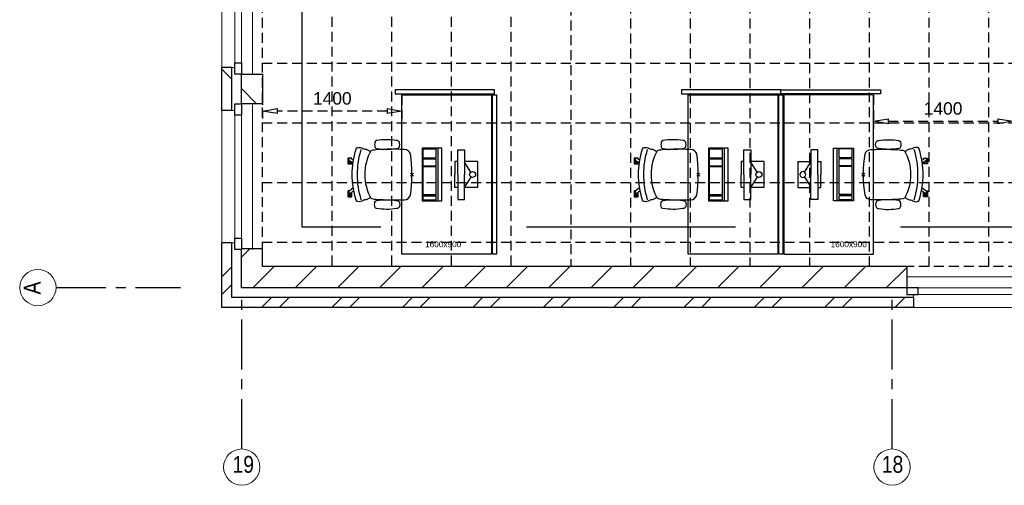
# Model space of a CAD drawing. Header units: millimetres. Extents: x -75976 to 232306, y 42824 to 140527.
# Tile 2 of 199: x -18024 to -8131, y 79062 to 83742. Entities that reach past the tile are written whole.
import ezdxf

# ---------------------------------------------------------------- set-up
doc = ezdxf.new("R2010")
doc.units = ezdxf.units.MM
doc.header["$LTSCALE"] = 400
doc.header["$PDMODE"] = 3
doc.header["$PDSIZE"] = 15
doc.linetypes.add('CENTER', pattern=[2, 1.25, -0.25, 0.25, -0.25])
doc.linetypes.add('HIDDEN', pattern=[0.375, 0.25, -0.125])
for name, color, linetype in [('-gd', 2, 'Continuous'), ('-ve', 2, 'HIDDEN'), ('inlay', 6, 'Continuous'), ('inr', 4, 'Continuous'), ('plafond', 255, 'HIDDEN'), ('plat', 5, 'Continuous'), ('sona-s008_ip0', 7, 'Continuous'), ('stramien', 1, 'CENTER'), ('symbol', 1, 'Continuous')]:
    doc.layers.add(name, color=color, linetype=linetype)
for name, color, linetype, lineweight in [('Buitenkozijnen', 140, 'Continuous', 15), ('mat-baksteen', 5, 'Continuous', 25), ('mat-kalkzandsteen', 5, 'Continuous', 25), ('None', 7, 'Continuous', 9)]:
    doc.layers.add(name, color=color, linetype=linetype, lineweight=lineweight)
doc.styles.add('Arial', font='arial.ttf', dxfattribs={"height": 176.388889})
doc.styles.add('Arial Narrow', font='ARIALN.TTF', dxfattribs={"height": 222.25})
doc.styles.get("Standard").update_dxf_attribs({"font": 'arial.ttf'})
doc.dimstyles.new('CAL-N1-050-25', dxfattribs={"dimscale": 50, "dimtxt": 2.5, "dimasz": 3, "dimexe": 1.5, "dimexo": 0, "dimgap": 0.3, "dimtad": 0, "dimdec": 4, "dimrnd": 1, "dimdsep": 46, "dimtxsty": 'Standard', "dimblk": 'CLOSED', "dimcen": 0, "dimdle": 1.25, "dimclrt": 249, "dimadec": 0, "dimazin": 0, "dimtfac": 0.9, "dimtdec": 4, "dimtix": 1, "dimtmove": 0, "dimatfit": 3, "dimldrblk": 'CLOSED', "dimfxl": 1, "dimtvp": 1, "dimtolj": 1, "dimtzin": 0, "dimarcsym": 0})

# ---------------------------------------------------------------- blocks, each defined once
blk = doc.blocks.new('*X59')
at = {"layer": 'None', "lineweight": 9}
for p, q in [((-55484.6, -5280), (-55384.6, -5180)), ((-55308.2, -5280), (-55208.2, -5180)), ((-54777.5, -5280), (-54677.5, -5180)), ((-54601.1, -5280), (-54501.1, -5180)), ((-54070.4, -5280), (-53970.4, -5180)), ((-53894, -5280), (-53794, -5180)), ((-53363.3, -5280), (-53263.3, -5180)), ((-53186.9, -5280), (-53086.9, -5180)), ((-52656.2, -5280), (-52556.2, -5180)), ((-52479.8, -5280), (-52379.8, -5180)), ((-51949, -5280), (-51849, -5180)), ((-51772.7, -5280), (-51672.7, -5180)), ((-51241.9, -5280), (-51141.9, -5180)), ((-51065.6, -5280), (-50965.6, -5180)), ((-50534.8, -5280), (-50434.8, -5180)), ((-50358.4, -5280), (-50258.4, -5180)), ((-49827.7, -5280), (-49727.7, -5180)), ((-49651.3, -5280), (-49551.3, -5180)), ((-49120.6, -5280), (-49020.6, -5180)), ((-48944.2, -5280), (-48933.9, -5269.7))]:
    blk.add_line(p, q, dxfattribs=at)
blk = doc.blocks.new('*X60')
at = {"layer": 'None', "lineweight": 9}
for p, q in [((-55883.9, -4972.3), (-55783.9, -4872.3)), ((-55883.9, -5148.6), (-55783.9, -5048.6))]:
    blk.add_line(p, q, dxfattribs=at)
blk = doc.blocks.new('Gevelpui best-uitbr 1330 (2D)')
at = {"layer": 'Buitenkozijnen', "lineweight": 15}
for p, q in [((-731.5, 71), (731.5, 71)), ((-731.5, 4), (-731.5, 71)), ((-731.5, 4), (731.5, 4)), ((731.5, 4), (731.5, 71))]:
    blk.add_line(p, q, dxfattribs=at)
at = {"layer": 'Buitenkozijnen', "color": 92, "lineweight": 25}
for points in [[(-731.5, 71), (-617.5, 71), (-617.5, 4), (-731.5, 4)], [(617.5, 71), (731.5, 71), (731.5, 4), (617.5, 4)]]:
    blk.add_lwpolyline(points, close=True, dxfattribs=at)
at = {"layer": 'None', "color": 43, "linetype": 'Continuous', "lineweight": 9}
blk.add_line((-731.5, -107), (731.5, -107), dxfattribs=at)
at = {"layer": 'None', "color": 43, "linetype": 'Continuous', "lineweight": 9, "flags": 128}
blk.add_lwpolyline([(-665, 71), (-665, 200), (665, 200), (665, 71)], dxfattribs=at)
blk = doc.blocks.new('*X61')
at = {"layer": 'None', "lineweight": 9}
for p, q in [((-55571.4, -5084), (-55357.4, -4870)), ((-55147.2, -5084), (-54933.2, -4870)), ((-54722.9, -5084), (-54508.9, -4870)), ((-54298.6, -5084), (-54084.6, -4870)), ((-53874.4, -5084), (-53660.4, -4870)), ((-53450.1, -5084), (-53236.1, -4870)), ((-53025.8, -5084), (-52811.8, -4870)), ((-52601.6, -5084), (-52387.6, -4870)), ((-52177.3, -5084), (-51963.3, -4870)), ((-51753, -5084), (-51539, -4870)), ((-51328.8, -5084), (-51114.8, -4870)), ((-50904.5, -5084), (-50690.5, -4870)), ((-50480.3, -5084), (-50266.3, -4870)), ((-50056, -5084), (-49842, -4870)), ((-49631.7, -5084), (-49417.7, -4870)), ((-49207.5, -5084), (-49000.4, -4877))]:
    blk.add_line(p, q, dxfattribs=at)
blk = doc.blocks.new('*X62')
at = {"layer": 'None', "lineweight": 9}
blk.add_line((-55687.9, -4776.3), (-55602.7, -4691), dxfattribs=at)
blk = doc.blocks.new('*X55')
at = {"layer": 'None', "lineweight": 9}
blk.add_line((-148.5, -148.5), (4, 4), dxfattribs=at)
blk = doc.blocks.new('*X56')
at = {"layer": 'None', "lineweight": 9}
blk.add_line((100, 100), (200, 200), dxfattribs=at)
blk = doc.blocks.new('Penant best-uitbr  (2D)')
at = {"layer": 'mat-baksteen', "lineweight": 25}
for p, q in [((-215, 200), (215, 200)), ((-215, 100), (-215, 200)), ((215, 100), (215, 200)), ((-215, 100), (215, 100))]:
    blk.add_line(p, q, dxfattribs=at)
at = {"layer": 'mat-kalkzandsteen', "lineweight": 25}
blk.add_lwpolyline([(-148.5, 4), (148.5, 4), (148.5, -210), (-148.5, -210)], close=True, dxfattribs=at)
at = {"layer": 'mat-baksteen'}
blk.add_blockref('*X56', (0, 0), dxfattribs=at)
at = {"layer": 'mat-kalkzandsteen'}
blk.add_blockref('*X55', (0, 0), dxfattribs=at)
blk = doc.blocks.new('SONA-S008_B2')
at = {"layer": '-gd'}
blk.add_open_spline([(-253, -509.5), (-87.8, -560.2), (87.8, -560.2), (253, -509.5)], degree=3, dxfattribs=at)
for points in [[(-206.6, -15.8), (-79.4, 5.3), (79.6, 5.3), (206.6, -15.8)], [(-253, -272.1), (-257.1, -206.8), (-252.1, -139.2), (-253, -73.9)], [(-253, -73.9), (-253.4, -51.6), (-233.1, -20.2), (-206.6, -15.8)], [(206.6, -15.8), (233.1, -20.2), (253.4, -51.6), (253, -73.9)], [(253, -73.9), (252.1, -139.2), (257.1, -206.8), (253, -272.1)], [(-342.5, -153.6), (-353.5, -221.1), (-351.5, -287.6), (-342.5, -355.4)], [(-325.3, -126.1), (-337, -131.7), (-340.4, -140.8), (-342.5, -153.6)], [(-277.9, -126.1), (-287.8, -121.3), (-315.3, -121.3), (-325.3, -126.1)], [(-260.7, -153.6), (-262.7, -140.8), (-266.2, -131.7), (-277.9, -126.1)], [(-260.7, -355.4), (-251.6, -287.6), (-249.7, -221.1), (-260.7, -153.6)], [(260.6, -355.4), (251.6, -287.6), (249.7, -221.1), (260.6, -153.6)], [(260.6, -153.6), (262.7, -140.8), (266.2, -131.7), (277.9, -126.1)], [(277.9, -126.1), (287.8, -121.3), (315.3, -121.3), (325.3, -126.1)], [(325.3, -126.1), (337, -131.7), (340.4, -140.8), (342.5, -153.6)], [(342.5, -153.6), (353.4, -221.1), (351.5, -287.6), (342.5, -355.4)], [(-238.9, -411.5), (-253, -365.7), (-250.2, -318.7), (-253, -272.1)], [(253, -272.1), (250.2, -318.7), (253, -365.7), (238.9, -411.5)], [(251.9, -297.7), (252.9, -297.4), (253.8, -297.1), (254.7, -296.8)], [(-342.5, -355.4), (-341.5, -363), (-333.6, -369.9), (-326.1, -371.8)], [(-326.1, -371.8), (-310.3, -375.7), (-292.8, -375.7), (-277, -371.8)], [(-277, -371.8), (-269.5, -369.9), (-261.7, -363), (-260.7, -355.4)], [(-250.7, -332.5), (-253.1, -331.7), (-255.4, -330.9), (-257.6, -330.2)], [(-255.2, -303.9), (-254.1, -304.3), (-252.9, -304.7), (-251.7, -305.1)], [(256.9, -323.2), (255, -323.8), (253.1, -324.4), (251, -325.1)], [(277, -371.8), (269.5, -369.9), (261.7, -363), (260.6, -355.4)], [(326.1, -371.8), (310.3, -375.7), (292.8, -375.7), (277, -371.8)], [(342.5, -355.4), (341.5, -363), (333.6, -369.9), (326.1, -371.8)], [(-255.5, -473.7), (-255.4, -489), (-270.3, -500.1), (-272.1, -515.2)], [(-227.3, -418.1), (-247.1, -436.6), (-255.7, -455.2), (-255.5, -473.7)], [(238.9, -411.5), (95.4, -494.5), (-95.5, -494.5), (-238.9, -411.5)], [(255.5, -473.7), (255.7, -455.2), (247.1, -436.6), (227.3, -418.1)], [(272.1, -515.2), (270.3, -500.1), (255.4, -489), (255.5, -473.7)], [(-272.1, -515.2), (-274.4, -533.8), (-273.7, -555.7), (-258.6, -560.1)], [(-258.6, -560.1), (-77.4, -613.6), (78.8, -613.6), (258.6, -560.1)], [(-185.5, -615.4), (-185.5, -615.4), (-176.5, -602.9), (-162.6, -583.8)], [(-134.5, -588.9), (-152.4, -613.6), (-164.7, -630.5), (-164.7, -630.5)], [(143.1, -630.4), (143.1, -630.4), (131.8, -614.9), (115.2, -592)], [(143.7, -587.5), (156, -604.4), (163.9, -615.2), (163.9, -615.2)], [(258.6, -560.1), (273.7, -555.6), (274.4, -533.8), (272.1, -515.2)], [(-222.5, -641.1), (-222.5, -641.1), (-222.4, -632.9), (-222.4, -632.9)], [(-218.8, -644.8), (-220.8, -644.8), (-222.5, -643.1), (-222.5, -641.1)], [(-222.4, -606.9), (-222.4, -604.9), (-220.7, -603.3), (-218.7, -603.3)], [(-222.4, -615.1), (-222.4, -615.1), (-222.4, -606.9), (-222.4, -606.9)], [(-218.8, -615.1), (-218.8, -615.1), (-222.4, -615.1), (-222.4, -615.1)], [(-222.4, -629.9), (-222.4, -629.9), (-222.4, -618.1), (-222.4, -618.1)], [(-222.4, -618.1), (-222.4, -618.1), (-198.5, -618.1), (-198.5, -618.1)], [(-198.6, -630), (-198.6, -630), (-222.4, -629.9), (-222.4, -629.9)], [(-222.4, -632.9), (-222.4, -632.9), (-218.8, -632.9), (-218.8, -632.9)], [(-198.5, -615.1), (-198.5, -615.1), (-218.8, -615.1), (-218.8, -615.1)], [(-218.8, -632.9), (-218.8, -632.9), (-198.6, -633), (-198.6, -633)], [(-166.5, -644.9), (-166.5, -644.9), (-218.8, -644.8), (-218.8, -644.8)], [(-218.7, -603.3), (-218.7, -603.3), (-192, -603.3), (-176.8, -603.3)], [(-198.6, -633), (-198.6, -633), (-198.6, -630), (-198.6, -630)], [(-198.6, -630), (-198.6, -630), (-186.7, -630), (-186.7, -630)], [(-198.6, -633), (-198.6, -633), (-186.7, -633), (-186.7, -633)], [(-198.5, -618.1), (-198.5, -618.1), (-198.5, -615.1), (-198.5, -615.1)], [(-198.5, -615.1), (-198.5, -615.1), (-186.7, -615.2), (-186.7, -615.2)], [(-198.5, -618.1), (-198.5, -618.1), (-189.1, -618.2), (-187.1, -618.2)], [(-182.7, -633.4), (-188.4, -629.2), (-189.7, -621.1), (-185.5, -615.4)], [(-185.4, -615.2), (-186.2, -615.2), (-186.7, -615.2), (-186.7, -615.2)], [(-186.7, -615.2), (-186.7, -615.2), (-186.7, -616.4), (-186.7, -617.3)], [(-185.9, -630), (-186.4, -630), (-186.7, -630), (-186.7, -630)], [(-186.7, -630), (-186.7, -630), (-186.7, -633), (-186.7, -633)], [(-186.7, -633), (-186.7, -633), (-185.3, -633), (-183.1, -633)], [(-164.7, -630.5), (-168.8, -636.2), (-176.9, -637.5), (-182.7, -633.4)], [(-182.7, -633.4), (-182.7, -633.4), (-182.7, -633.4), (-182.7, -633.4)], [(-167.1, -633), (-166.7, -633), (-166.5, -633), (-166.5, -633)], [(-166.5, -633), (-166.5, -633), (-162.9, -633.1), (-162.9, -633.1)], [(-162.9, -641.3), (-162.9, -643.3), (-164.5, -644.9), (-166.5, -644.9)], [(-162.8, -630.1), (-162.8, -630.1), (-163.4, -630.1), (-164.4, -630)], [(-162.9, -633.1), (-162.9, -633.1), (-162.9, -641.3), (-162.9, -641.3)], [(-162.8, -628), (-162.8, -629.2), (-162.8, -630.1), (-162.8, -630.1)], [(106.4, -606.6), (106.4, -604.6), (108, -603), (110, -603)], [(106.4, -614.8), (106.4, -614.8), (106.4, -606.6), (106.4, -606.6)], [(110.1, -614.8), (110.1, -614.8), (106.4, -614.8), (106.4, -614.8)], [(106.4, -629.7), (106.4, -629.7), (106.4, -617.8), (106.4, -617.8)], [(106.4, -617.8), (106.4, -617.8), (130.3, -617.8), (130.3, -617.8)], [(130.3, -629.6), (130.3, -629.6), (106.4, -629.7), (106.4, -629.7)], [(106.4, -640.9), (106.4, -640.9), (106.4, -632.7), (106.4, -632.7)], [(106.4, -632.7), (106.4, -632.7), (110.1, -632.7), (110.1, -632.7)], [(110.1, -644.5), (108.1, -644.5), (106.5, -642.9), (106.4, -640.9)], [(110, -603), (110, -603), (115.6, -603), (123.1, -603)], [(130.3, -614.8), (130.3, -614.8), (110.1, -614.8), (110.1, -614.8)], [(110.1, -632.7), (110.1, -632.7), (130.3, -632.6), (130.3, -632.6)], [(162.4, -644.4), (162.4, -644.4), (110.1, -644.5), (110.1, -644.5)], [(130.3, -617.8), (130.3, -617.8), (130.3, -614.8), (130.3, -614.8)], [(130.3, -614.8), (130.3, -614.8), (130.9, -614.8), (131.7, -614.8)], [(130.3, -617.8), (130.3, -617.8), (131.9, -617.8), (133.9, -617.8)], [(130.3, -632.6), (130.3, -632.6), (130.3, -629.6), (130.3, -629.6)], [(130.3, -629.6), (130.3, -629.6), (142.1, -629.6), (142.1, -629.6)], [(130.3, -632.6), (130.3, -632.6), (142.2, -632.6), (142.2, -632.6)], [(142.5, -629.6), (142.3, -629.6), (142.1, -629.6), (142.1, -629.6)], [(142.1, -629.6), (142.1, -629.6), (142.2, -632.6), (142.2, -632.6)], [(142.2, -632.6), (142.2, -632.6), (143.3, -632.6), (145.1, -632.6)], [(161.1, -633.2), (155.3, -637.4), (147.2, -636.1), (143.1, -630.4)], [(154.9, -602.9), (159.4, -602.9), (162.3, -602.9), (162.3, -602.9)], [(163.9, -615.2), (168.1, -621), (166.8, -629.1), (161.1, -633.2)], [(161.1, -633.2), (161.1, -633.2), (161.1, -633.2), (161.1, -633.2)], [(161.8, -632.6), (162.2, -632.6), (162.4, -632.6), (162.4, -632.6)], [(162.3, -602.9), (164.4, -602.9), (166, -604.6), (166, -606.6)], [(162.4, -632.6), (162.4, -632.6), (166, -632.6), (166, -632.6)], [(166, -640.8), (166, -642.8), (164.4, -644.4), (162.4, -644.4)], [(166, -614.8), (166, -614.8), (164.6, -614.8), (163.5, -614.8)], [(166, -629.6), (166, -629.6), (165.4, -629.6), (164.4, -629.6)], [(165.3, -617.8), (165.8, -617.8), (166, -617.8), (166, -617.8)], [(166, -606.6), (166, -606.6), (166, -614.8), (166, -614.8)], [(166, -617.8), (166, -617.8), (166, -618.6), (166, -619.9)], [(166, -625.7), (166, -627.8), (166, -629.6), (166, -629.6)], [(166, -632.6), (166, -632.6), (166, -640.8), (166, -640.8)]]:
    blk.add_open_spline(points, degree=3)
at = {"layer": 'sona-s008_ip0'}
blk.add_point((0, 0), dxfattribs=at)
blk = doc.blocks.new('SYMB-CMP4_B2')
for p, q in [((-130, 558.1), (130, 558.1)), ((-130, 558.1), (-130, 428.1)), ((130, 558.1), (130, 428.1)), ((-250, 358.1), (-250, 428.1)), ((-250, 428.1), (0, 428.1)), ((-25.3, 491.9), (-125, 428.1)), ((250, 428.1), (0, 428.1)), ((25.3, 491.9), (125, 428.1)), ((250, 358.1), (250, 428.1)), ((0, 358.1), (-250, 358.1)), ((-130, 358.1), (-130, 328.1)), ((-130, 328.1), (0, 328.1)), ((0, 358.1), (250, 358.1)), ((130, 328.1), (0, 328.1)), ((130, 358.1), (130, 328.1)), ((265, 200), (-265, 200)), ((-265, 200), (-265, 0)), ((265, 0), (265, 200)), ((265, 162.9), (-265, 162.9)), ((-166.8, 141.5), (-259.7, 141.5)), ((-259.7, 12.9), (-259.7, 141.5)), ((-166.8, 12.9), (-166.8, 141.5)), ((-88, 141.5), (-159.1, 141.5)), ((-159.1, 12.9), (-159.1, 141.5)), ((-88, 12.9), (-88, 141.5)), ((200.4, 141.5), (-81.5, 141.5)), ((-81.5, 12.9), (-81.5, 141.5)), ((200.4, 12.9), (200.4, 141.5)), ((254.7, 141.5), (212.3, 141.5)), ((212.3, 12.9), (212.3, 141.5)), ((254.7, 12.9), (254.7, 141.5)), ((-265, 0), (265, 0)), ((-166.8, 12.9), (-259.7, 12.9)), ((-88, 12.9), (-159.1, 12.9)), ((200.4, 12.9), (-81.5, 12.9)), ((254.7, 12.9), (212.3, 12.9))]:
    blk.add_line(p, q)
blk.add_circle((0, 508.1), 30)
blk = doc.blocks.new('_CLOSED')
at = {"color": 0, "linetype": 'ByBlock'}
for p, q in [((-1, 0.167), (0, 0)), ((-1, 0.167), (-1, -0.167)), ((0, 0), (-1, -0.167))]:
    blk.add_line(p, q, dxfattribs=at)
blk = doc.blocks.new('*D1628')
at = {"layer": '-ve', "color": 0, "lineweight": -2, "transparency": 16777216}
for p, q in [((54416.9, 122985.8), (54416.9, 122747.9)), ((55816.9, 122985.8), (55816.9, 122747.9)), ((55666.9, 122822.9), (54566.9, 122822.9))]:
    blk.add_line(p, q, dxfattribs=at)
at = {"layer": 'Defpoints', "color": 0, "transparency": 16777216}
for p in [(54416.9, 122985.8), (55816.9, 122985.8), (54416.9, 122822.9)]:
    blk.add_point(p, dxfattribs=at)
at = {"layer": '-ve', "color": 0, "lineweight": -2, "transparency": 16777216, "xscale": 150, "yscale": 150, "zscale": 150, "rotation": 180.0000000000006}
blk.add_blockref('_CLOSED', (54416.9, 122822.9), dxfattribs=at)
at = {"layer": '-ve', "color": 0, "lineweight": -2, "transparency": 16777216, "xscale": 150, "yscale": 150, "zscale": 150}
blk.add_blockref('_CLOSED', (55816.9, 122822.9), dxfattribs=at)
at = {"layer": '-ve', "color": 249, "transparency": 16777216, "insert": (55116.9, 122950.6), "char_height": 125, "attachment_point": 5}
blk.add_mtext('\\A1;1400', dxfattribs=at)
blk = doc.blocks.new('*D1629')
at = {"layer": '-ve', "color": 0, "lineweight": -2, "transparency": 16777216}
for p, q in [((60553.9, 122985.8), (60553.9, 122646.6)), ((61953.9, 122985.8), (61953.9, 122646.6)), ((60703.9, 122721.6), (61803.9, 122721.6))]:
    blk.add_line(p, q, dxfattribs=at)
at = {"layer": 'Defpoints', "color": 0, "transparency": 16777216}
for p in [(60553.9, 122985.8), (61953.9, 122985.8), (61953.9, 122721.6)]:
    blk.add_point(p, dxfattribs=at)
at = {"layer": '-ve', "color": 0, "lineweight": -2, "transparency": 16777216, "xscale": 150, "yscale": 150, "zscale": 150, "rotation": 180}
blk.add_blockref('_CLOSED', (60553.9, 122721.6), dxfattribs=at)
at = {"layer": '-ve', "color": 0, "lineweight": -2, "transparency": 16777216, "xscale": 150, "yscale": 150, "zscale": 150}
blk.add_blockref('_CLOSED', (61953.9, 122721.6), dxfattribs=at)
at = {"layer": '-ve', "color": 249, "transparency": 16777216, "insert": (61253.9, 122849.2), "char_height": 125, "attachment_point": 5}
blk.add_mtext('\\A1;1400', dxfattribs=at)
blk = doc.blocks.new('plafond b2')
at = {"layer": 'None', "color": 43, "linetype": 'Continuous', "lineweight": 9}
blk.add_circle((0, 0), 182.6, dxfattribs=at)
at = {"layer": 'plafond'}
for p, q in [((905, 7376.1), (905, 2015.1)), ((1505, 7376.1), (1505, 2015.1)), ((2105, 7376.1), (2105, 2015.1)), ((2705, 7376.1), (2705, 2015.1)), ((3305, 5390.1), (3305, 2015.1)), ((3905, 5258.1), (3905, 2015.1)), ((4505, 5258.1), (4505, 2015.1)), ((5105, 5258.1), (5105, 2015.1)), ((5705, 5258.1), (5705, 2015.1)), ((6305, 5267.1), (6305, 2015.1)), ((6905, 5267.1), (6905, 2015.1)), ((7505, 5267.1), (7505, 2015.1)), ((27605, 4058.1), (210, 4058.1)), ((27605, 3458.1), (210, 3458.1)), ((27605, 2858.1), (210, 2858.1)), ((27605, 2258.1), (210, 2258.1))]:
    blk.add_line(p, q, dxfattribs=at)
blk.add_lwpolyline([(5775, 5390.1), (5775, 5258.1), (27605, 5258.1), (27605, 2015.1), (210, 2015.1), (210, 7376.1)], dxfattribs=at)
at = {"layer": 'None', "color": 8, "insert": (-92.5, 112.8), "char_height": 169.33, "attachment_point": 1, "style": 'Arial Narrow'}
blk.add_mtext('19', dxfattribs=at)
blk = doc.blocks.new('plat b2')
at = {"layer": 'inlay'}
for p, q in [((607, 2412.09412), (607, 7376.09412)), ((1398.65396, 2412.09412), (607, 2412.09412)), ((4960.65396, 2412.09412), (2860.65396, 2412.09412)), ((8048.5, 2412.09412), (6620.65396, 2412.09412))]:
    blk.add_line(p, q, dxfattribs=at)
at = {"layer": 'inr'}
for points in [[(1540, 3750.84191), (2540, 3750.84191), (2540, 3790.84191), (1540, 3790.84191)], [(4417, 3750.84191), (5417, 3750.84191), (5417, 3790.84191), (4417, 3790.84191)], [(6417, 3750.84191), (5417, 3750.84191), (5417, 3790.84191), (6417, 3790.84191)], [(2510, 3740.84191), (2510, 2140.84191), (1610, 2140.84191), (1610, 3740.84191)], [(2520, 2140.84191), (2520, 3740.84191), (2560, 3740.84191), (2560, 2140.84191)], [(5387, 3740.84191), (5387, 2140.84191), (4487, 2140.84191), (4487, 3740.84191)], [(5397, 2140.84191), (5397, 3740.84191), (5437, 3740.84191), (5437, 2140.84191)], [(5447, 3740.84191), (5447, 2140.84191), (6347, 2140.84191), (6347, 3740.84191)]]:
    blk.add_lwpolyline(points, close=True, dxfattribs=at)
at = {"layer": 'mat-baksteen', "lineweight": 25}
for p, q in [((-100, 2255.09412), (-200, 2255.09412)), ((-200, 1605.09412), (-200, 2255.09412)), ((-100, 1705.09412), (-100, 2255.09412)), ((6750, 1705.09412), (-100, 1705.09412)), ((6750, 1705.09412), (6750, 1605.09412)), ((6750, 1605.09412), (-200, 1605.09412))]:
    blk.add_line(p, q, dxfattribs=at)
at = {"layer": 'mat-kalkzandsteen', "lineweight": 25}
for p, q in [((210, 2194.09412), (-4, 2194.09412)), ((-4, 1801.09412), (-4, 2194.09412)), ((210, 2015.09412), (210, 2194.09412)), ((6683.5, 2015.09412), (210, 2015.09412)), ((6683.5, 2015.09412), (6683.5, 1801.09412)), ((6683.5, 1801.09412), (-4, 1801.09412))]:
    blk.add_line(p, q, dxfattribs=at)
at = {"layer": 'None', "color": 43, "linetype": 'Continuous', "lineweight": 9}
for centre in [(-2048.66579, 1805.09412), (0, 0), (0, 0), (6535, 0)]:
    blk.add_circle(centre, 182.60642, dxfattribs=at)
at = {"layer": 'stramien'}
for p, q in [((-1866.05937, 1805.09412), (-616.05937, 1805.09412)), ((0, 182.60642), (0, 1682.60642)), ((6535, 182.60642), (6535, 1682.60642))]:
    blk.add_line(p, q, dxfattribs=at)
at = {"layer": 'inr', "xscale": -1, "rotation": 270}
for p in [(1710, 2940.84191), (4587, 2940.84191)]:
    blk.add_blockref('SONA-S008_B2', p, dxfattribs=at)
at = {"layer": 'inr', "rotation": 90}
blk.add_blockref('SONA-S008_B2', (6247, 2940.84191), dxfattribs=at)
at = {"layer": 'mat-baksteen'}
for name in ['*X60', '*X59']:
    blk.add_blockref(name, (55683.94063, 6885.09412), dxfattribs=at)
at = {"layer": 'mat-kalkzandsteen', "color": 7, "rotation": 90}
for name, p in [('Gevelpui best-uitbr 1330 (2D)', (0, 4680.09412)), ('Penant best-uitbr  (2D)', (0, 3800.09412)), ('Penant best-uitbr  (2D)', (0, 3800.09412)), ('Penant best-uitbr  (2D)', (0, 3800.09412)), ('Gevelpui best-uitbr 1330 (2D)', (0, 2920.09412))]:
    blk.add_blockref(name, p, dxfattribs=at)
at = {"layer": 'mat-kalkzandsteen'}
for name in ['*X62', '*X61']:
    blk.add_blockref(name, (55683.94063, 6885.09412), dxfattribs=at)
at = {"layer": 'None', "color": 7, "xscale": -1, "rotation": 180}
blk.add_blockref('Gevelpui best-uitbr 1330 (2D)', (7415, 1805.09412), dxfattribs=at)
at = {"layer": 'symbol', "rotation": 270}
for p in [(1811.4887, 2940.84191), (4688.4887, 2940.84191)]:
    blk.add_blockref('SYMB-CMP4_B2', p, dxfattribs=at)
at = {"layer": 'symbol', "xscale": -1, "rotation": 90}
blk.add_blockref('SYMB-CMP4_B2', (6145.5113, 2940.84191), dxfattribs=at)
at = {"layer": 'None', "color": 8, "insert": (-2191.42337, 1736.09181), "char_height": 169.33333, "width": 617.361, "attachment_point": 1, "rotation": 90, "style": 'Arial Narrow'}
blk.add_mtext('A', dxfattribs=at)
at = {"layer": 'None', "color": 8, "char_height": 169.333333, "attachment_point": 1, "style": 'Arial Narrow'}
for s, insert in [('19', (-92.50186, 112.75759)), ('19', (-92.50186, 112.75759)), ('18', (6431.2805, 112.75759))]:
    blk.add_mtext(s, dxfattribs=dict(at, insert=insert))
at = {"layer": 'plat', "char_height": 59.266667, "attachment_point": 1, "style": 'Arial'}
for insert in [(1841.61019, 2270.0947), (5916.85746, 2270.0947)]:
    blk.add_mtext('1600x900', dxfattribs=dict(at, insert=insert))
at = {"layer": '-ve'}
for p1, p2, distance, picture, middle in [((1610, 3740.84191), (210, 3740.84191), 162.8536, '*D1628', (910, 3705.63156)), ((6347, 3740.84191), (7747, 3740.84191), -264.16242, '*D1629', (7047, 3604.32274))]:
    dim = blk.add_aligned_dim(p1=p1, p2=p2, distance=distance, dimstyle='CAL-N1-050-25', dxfattribs=at)
    dim.commit()
    dim.dimension.update_dxf_attribs({"geometry": picture, "text_midpoint": middle, "insert": (-54206.85564, -119244.92408)})

msp = doc.modelspace()

# ---------------------------------------------------------------- block references
at = {"layer": '-ve'}
for name in ['plat b2', 'plafond b2']:
    msp.add_blockref(name, (-15793.14436, 79244.92408), dxfattribs=at)

doc.saveas('drawing.dxf')
